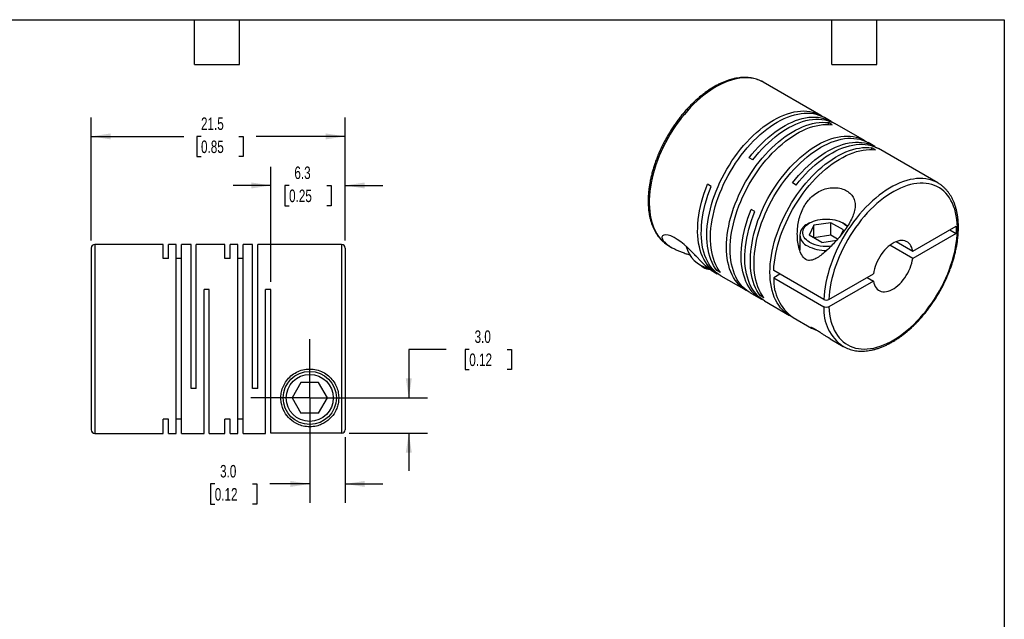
# Model space of a CAD drawing. Header units: millimetres. Extents: x 3 to 137, y 3 to 105.
# Tile 3 of 3: x 53 to 137, y 54 to 105. Entities that reach past the tile are written whole.
import ezdxf

# ---------------------------------------------------------------- set-up
doc = ezdxf.new("R2010")
doc.units = ezdxf.units.MM
doc.header["$LTSCALE"] = 0.5
doc.linetypes.add('SLD-Center', pattern=[19.05, 15.24, -1.27, 1.27, -1.27])
doc.linetypes.add('SLD-Solid', pattern=[0])
doc.layers.add('CENTER', color=40, linetype='SLD-Center')
doc.layers.add('DIMENSIONS', color=140, linetype='SLD-Solid', lineweight=25)
doc.layers.add('TEXT', color=140, linetype='SLD-Solid', lineweight=25)
doc.styles.add('SLDTEXTSTYLE0', font='TXT', dxfattribs={"width": 0.7})
doc.dimstyles.new('SLDDIMSTYLE0', dxfattribs={"dimtxt": 1.079004, "dimasz": 1.651, "dimexe": 0, "dimexo": 0.0625, "dimgap": 0.269751, "dimtad": 0, "dimtih": 1, "dimtoh": 1, "dimdec": 1, "dimrnd": 1e-09, "dimzin": 4, "dimdsep": 46, "dimtxsty": 'SLDTEXTSTYLE0', "dimsah": 1, "dimcen": 0.09, "dimadec": 0, "dimazin": 1, "dimtfac": 1, "dimtdec": 1, "dimtmove": 0, "dimatfit": 0, "dimfxl": 0, "dimfrac": 2, "dimtolj": 1, "dimtzin": 12, "dimarcsym": 0})
doc.dimstyles.new('SLDDIMSTYLE4', dxfattribs={"dimtxt": 1.079004, "dimasz": 1.651, "dimexe": 0, "dimexo": 0.0625, "dimgap": 0.269751, "dimtad": 0, "dimtih": 1, "dimtoh": 1, "dimdec": 1, "dimrnd": 1e-09, "dimzin": 12, "dimdsep": 46, "dimtxsty": 'SLDTEXTSTYLE0', "dimsah": 1, "dimcen": 0.09, "dimadec": 0, "dimazin": 3, "dimtfac": 1, "dimtdec": 1, "dimtmove": 0, "dimatfit": 0, "dimfxl": 0, "dimfrac": 2, "dimtolj": 1, "dimtzin": 12, "dimarcsym": 0})
doc.dimstyles.new('SLDDIMSTYLE5', dxfattribs={"dimtxt": 1.079004, "dimasz": 1.651, "dimexe": 0, "dimexo": 0.0625, "dimgap": 0.269751, "dimtad": 0, "dimtih": 1, "dimtoh": 1, "dimdec": 1, "dimrnd": 1e-09, "dimzin": 12, "dimdsep": 46, "dimtxsty": 'SLDTEXTSTYLE0', "dimsah": 1, "dimcen": 0.09, "dimadec": 0, "dimazin": 3, "dimtfac": 1, "dimtdec": 1, "dimtofl": 0, "dimtmove": 0, "dimatfit": 3, "dimfxl": 0, "dimfrac": 2, "dimtolj": 1, "dimtzin": 12, "dimarcsym": 0})

# ---------------------------------------------------------------- blocks, each defined once
blk = doc.blocks.new('_D_5')
at = {"layer": 'DIMENSIONS'}
for p, q in [((77.719, 72.095), (77.719, 63.857)), ((80.719, 69.404), (80.719, 63.857)), ((69.675, 65.444), (69.312, 65.444)), ((69.312, 65.444), (69.312, 63.729)), ((72.881, 65.444), (73.243, 65.444)), ((73.243, 65.444), (73.243, 63.729)), ((77.719, 65.444), (74.343, 65.444)), ((80.719, 65.444), (83.894, 65.444)), ((69.312, 63.729), (69.675, 63.729)), ((73.243, 63.729), (72.881, 63.729))]:
    blk.add_line(p, q, dxfattribs=at)
for points in [[(77.719, 65.444), (76.068, 65.698), (76.068, 65.19)], [(80.719, 65.444), (82.37, 65.19), (82.37, 65.698)]]:
    blk.add_solid(points, dxfattribs=at)
at = {"layer": 'DIMENSIONS', "char_height": 1.0583, "attachment_point": 1, "style": 'SLDTEXTSTYLE0'}
for s, insert in [('3.0', (70.123, 67.05)), ('0.12', (69.675, 65.094))]:
    blk.add_mtext(s, dxfattribs=dict(at, insert=insert))
blk = doc.blocks.new('_D_6')
at = {"layer": 'DIMENSIONS'}
for p, q in [((89.278, 76.843), (86.103, 76.843)), ((86.103, 76.843), (86.103, 72.73)), ((91.224, 76.843), (90.862, 76.843)), ((90.862, 76.843), (90.862, 75.129)), ((94.43, 76.843), (94.793, 76.843)), ((94.793, 76.843), (94.793, 75.129)), ((90.862, 75.129), (91.224, 75.129)), ((94.793, 75.129), (94.43, 75.129)), ((78.354, 72.73), (87.691, 72.73)), ((81.054, 69.739), (87.691, 69.739)), ((86.103, 69.739), (86.103, 66.564))]:
    blk.add_line(p, q, dxfattribs=at)
for points in [[(86.103, 72.73), (86.357, 74.381), (85.849, 74.381)], [(86.103, 69.739), (85.849, 68.088), (86.357, 68.088)]]:
    blk.add_solid(points, dxfattribs=at)
at = {"layer": 'DIMENSIONS', "char_height": 1.0583, "attachment_point": 1, "style": 'SLDTEXTSTYLE0'}
for s, insert in [('3.0', (91.673, 78.449)), ('0.12', (91.224, 76.493))]:
    blk.add_mtext(s, dxfattribs=dict(at, insert=insert))
blk = doc.blocks.new('_D_7')
at = {"layer": 'DIMENSIONS'}
for p, q in [((74.419, 82.565), (74.419, 92.318)), ((80.719, 86.065), (80.719, 92.318)), ((74.419, 90.73), (71.244, 90.73)), ((75.966, 90.73), (75.604, 90.73)), ((75.604, 90.73), (75.604, 89.015)), ((79.172, 90.73), (79.535, 90.73)), ((79.535, 90.73), (79.535, 89.015)), ((80.719, 90.73), (83.894, 90.73)), ((75.604, 89.015), (75.966, 89.015)), ((79.535, 89.015), (79.172, 89.015))]:
    blk.add_line(p, q, dxfattribs=at)
for points in [[(74.419, 90.73), (72.768, 90.984), (72.768, 90.476)], [(80.719, 90.73), (82.37, 90.476), (82.37, 90.984)]]:
    blk.add_solid(points, dxfattribs=at)
at = {"layer": 'DIMENSIONS', "char_height": 1.0583, "attachment_point": 1, "style": 'SLDTEXTSTYLE0'}
for s, insert in [('6.3', (76.415, 92.336)), ('0.25', (75.966, 90.38))]:
    blk.add_mtext(s, dxfattribs=dict(at, insert=insert))
blk = doc.blocks.new('_D_8')
at = {"layer": 'DIMENSIONS'}
for p, q in [((59.219, 86.065), (59.219, 96.474)), ((80.719, 86.065), (80.719, 96.474)), ((59.219, 94.886), (67.048, 94.886)), ((68.51, 94.886), (68.148, 94.886)), ((68.148, 94.886), (68.148, 93.171)), ((71.717, 94.886), (72.079, 94.886)), ((72.079, 94.886), (72.079, 93.171)), ((80.719, 94.886), (73.179, 94.886)), ((68.148, 93.171), (68.51, 93.171)), ((72.079, 93.171), (71.717, 93.171))]:
    blk.add_line(p, q, dxfattribs=at)
for points in [[(59.219, 94.886), (60.87, 94.632), (60.87, 95.14)], [(80.719, 94.886), (79.068, 95.14), (79.068, 94.632)]]:
    blk.add_solid(points, dxfattribs=at)
at = {"layer": 'DIMENSIONS', "char_height": 1.0583, "attachment_point": 1, "style": 'SLDTEXTSTYLE0'}
for s, insert in [('21.5', (68.51, 96.492)), ('0.85', (68.51, 94.536))]:
    blk.add_mtext(s, dxfattribs=dict(at, insert=insert))
blk = doc.blocks.new('SW_CENTERMARKSYMBOL_2')
at = {"layer": 'CENTER', "color": 0}
for p, q in [((0, 2.54), (0, 4.99)), ((0, 0), (0, 2.54)), ((-2.54, 0), (-4.99, 0)), ((0, 0), (-2.54, 0)), ((0, 0), (0, -2.54)), ((0, 0), (2.54, 0)), ((2.54, 0), (4.99, 0)), ((0, -2.54), (0, -4.99))]:
    blk.add_line(p, q, dxfattribs=at)

msp = doc.modelspace()

# ---------------------------------------------------------------- linework, layer by layer
for p, q in [((116.115, 99.481), (116.084, 99.499)), ((120.994, 96.664), (116.115, 99.481)), ((121.878, 96.154), (121.305, 96.485)), ((121.937, 95.871), (121.626, 96.051)), ((121.626, 95.898), (121.626, 96.051)), ((124.678, 94.537), (122.189, 95.974)), ((125.562, 94.027), (124.989, 94.358)), ((125.621, 93.744), (125.31, 93.924)), ((125.31, 93.771), (125.31, 93.924)), ((130.894, 90.949), (125.873, 93.848)), ((115.22, 92.891), (114.909, 93.071)), ((118.904, 90.764), (118.593, 90.944)), ((130.894, 90.949), (130.858, 90.97)), ((111.713, 90.655), (111.402, 90.835)), ((115.397, 88.529), (115.086, 88.708)), ((120.042, 87.552), (119.858, 87.446)), ((121.838, 87.577), (120.388, 87.353)), ((122.899, 86.964), (121.838, 87.577)), ((121.838, 86.516), (121.838, 87.577)), ((123.041, 87.446), (122.857, 87.552)), ((120.388, 87.353), (119.999, 86.516)), ((120.388, 86.292), (120.388, 87.353)), ((122.694, 86.523), (122.899, 86.964)), ((128.768, 85.164), (132.445, 87.287)), ((131.914, 86.98), (132.445, 86.674)), ((132.445, 87.287), (132.445, 86.674)), ((119.199, 86.528), (119.199, 85.247)), ((121.061, 85.903), (119.999, 86.516)), ((121.838, 86.516), (120.388, 86.291)), ((121.061, 85.903), (122.34, 86.101)), ((122.412, 86.185), (121.838, 86.516)), ((127.371, 85.971), (128.768, 85.164)), ((132.445, 86.674), (128.768, 84.552)), ((59.219, 85.43), (59.219, 70.03)), ((65.319, 85.73), (59.519, 85.73)), ((59.519, 85.73), (59.519, 69.73)), ((65.319, 84.539), (65.319, 85.73)), ((66.419, 85.73), (65.759, 85.73)), ((65.759, 84.539), (65.759, 85.73)), ((66.419, 69.73), (66.419, 85.73)), ((67.669, 85.73), (66.859, 85.73)), ((66.859, 69.73), (66.859, 85.73)), ((67.669, 73.53), (67.669, 85.73)), ((70.529, 85.73), (68.109, 85.73)), ((68.109, 73.53), (68.109, 85.73)), ((70.529, 84.539), (70.529, 85.73)), ((71.629, 85.73), (70.969, 85.73)), ((70.969, 84.539), (70.969, 85.73)), ((71.629, 69.73), (71.629, 85.73)), ((72.879, 85.73), (72.069, 85.73)), ((72.069, 69.73), (72.069, 85.73)), ((72.879, 73.53), (72.879, 85.73)), ((80.419, 85.73), (73.319, 85.73)), ((73.319, 73.53), (73.319, 85.73)), ((80.419, 85.73), (80.419, 69.739)), ((80.719, 85.43), (80.719, 70.039)), ((108.116, 85.624), (108.359, 85.484)), ((128.768, 84.552), (126.841, 85.664)), ((65.759, 84.539), (65.319, 84.539)), ((66.859, 84.539), (66.419, 84.539)), ((70.969, 84.539), (70.529, 84.539)), ((72.069, 84.539), (71.629, 84.539)), ((110.286, 84.888), (110.326, 84.784)), ((110.364, 84.806), (110.326, 84.784)), ((110.456, 84.709), (110.326, 84.784)), ((110.857, 83.914), (111.041, 83.808)), ((111.693, 83.559), (112.217, 83.256)), ((112.18, 83.527), (112.313, 83.604)), ((112.491, 83.347), (112.18, 83.527)), ((121.243, 81.065), (117.001, 83.514)), ((112.528, 83.077), (114.657, 81.848)), ((117.531, 83.208), (117.001, 82.902)), ((117.001, 82.902), (121.243, 80.453)), ((121.668, 81.065), (125.444, 83.245)), ((125.444, 82.633), (121.668, 80.453)), ((124.914, 82.939), (125.444, 82.633)), ((69.209, 81.93), (68.769, 81.93)), ((68.769, 69.73), (68.769, 81.93)), ((69.209, 69.73), (69.209, 81.93)), ((74.419, 81.93), (73.979, 81.93)), ((73.979, 69.73), (73.979, 81.93)), ((74.419, 69.739), (74.419, 81.93)), ((114.968, 81.669), (115.901, 81.13)), ((115.864, 81.4), (115.997, 81.477)), ((116.175, 81.221), (115.864, 81.4)), ((116.212, 80.95), (118.341, 79.721)), ((118.652, 79.542), (120.197, 78.65)), ((121.778, 77.737), (122.894, 77.093)), ((122.882, 77.1), (122.894, 77.093)), ((68.109, 73.53), (67.669, 73.53)), ((73.319, 73.53), (72.879, 73.53)), ((76.969, 74.03), (76.218, 72.73)), ((78.47, 74.03), (76.969, 74.03)), ((79.22, 72.73), (78.47, 74.03)), ((76.218, 72.73), (76.969, 71.43)), ((78.47, 71.43), (79.22, 72.73)), ((65.759, 70.921), (65.319, 70.921)), ((65.319, 69.73), (65.319, 70.921)), ((65.759, 69.73), (65.759, 70.921)), ((66.859, 70.921), (66.419, 70.921)), ((70.969, 70.921), (70.529, 70.921)), ((70.529, 69.73), (70.529, 70.921)), ((70.969, 69.73), (70.969, 70.921)), ((72.069, 70.921), (71.629, 70.921)), ((78.47, 71.43), (76.969, 71.43)), ((59.519, 69.73), (65.319, 69.73)), ((65.759, 69.73), (66.419, 69.73)), ((66.859, 69.73), (68.769, 69.73)), ((69.209, 69.73), (70.529, 69.73)), ((70.969, 69.73), (71.629, 69.73)), ((72.069, 69.73), (73.979, 69.73)), ((80.419, 69.739), (74.419, 69.739))]:
    msp.add_line(p, q)
at = {"flags": 128}
for points in [[(116.084, 99.499), (115.989, 99.549), (115.769, 99.649), (115.54, 99.729), (115.301, 99.79), (115.054, 99.831), (114.798, 99.852), (114.536, 99.854), (114.267, 99.836), (113.992, 99.798), (113.712, 99.741), (113.428, 99.664), (113.14, 99.568), (112.849, 99.453), (112.556, 99.319), (112.263, 99.167), (111.968, 98.998), (111.675, 98.81), (111.382, 98.606), (111.091, 98.386), (110.804, 98.149), (110.519, 97.898), (110.239, 97.632), (109.964, 97.352), (109.695, 97.06), (109.433, 96.755), (109.178, 96.438), (108.93, 96.112), (108.691, 95.775), (108.462, 95.43), (108.242, 95.078), (108.033, 94.718), (107.835, 94.352), (107.649, 93.982), (107.474, 93.608), (107.313, 93.231), (107.164, 92.852), (107.028, 92.472), (106.906, 92.092), (106.799, 91.714), (106.706, 91.338), (106.627, 90.965), (106.563, 90.597), (106.514, 90.234), (106.481, 89.877), (106.462, 89.527), (106.459, 89.186), (106.472, 88.853), (106.499, 88.531), (106.542, 88.219), (106.6, 87.92), (106.672, 87.632), (106.76, 87.358), (106.862, 87.099), (106.978, 86.853), (107.108, 86.624), (107.251, 86.41), (107.408, 86.213), (107.577, 86.033), (107.759, 85.871), (107.952, 85.726), (108.116, 85.624)], [(112.18, 83.527), (112.033, 83.734), (111.899, 83.958), (111.778, 84.197), (111.672, 84.451), (111.58, 84.719), (111.503, 85), (111.44, 85.294), (111.392, 85.6), (111.359, 85.918), (111.341, 86.245), (111.339, 86.582), (111.351, 86.927), (111.379, 87.28), (111.422, 87.639), (111.479, 88.004), (111.552, 88.374), (111.639, 88.747), (111.74, 89.123), (111.856, 89.5), (111.985, 89.879), (112.128, 90.256), (112.284, 90.633), (112.452, 91.007), (112.633, 91.378), (112.825, 91.744), (113.029, 92.105), (113.243, 92.459), (113.467, 92.806), (113.701, 93.145), (113.943, 93.475), (114.194, 93.795), (114.452, 94.104), (114.717, 94.401), (114.988, 94.685), (115.265, 94.957), (115.546, 95.214), (115.831, 95.457), (116.119, 95.684), (116.41, 95.895), (116.702, 96.09), (116.995, 96.268), (117.287, 96.428), (117.58, 96.571), (117.87, 96.695), (118.158, 96.8), (118.443, 96.887), (118.724, 96.954), (119.001, 97.002), (119.272, 97.03), (119.537, 97.039), (119.795, 97.028), (120.046, 96.998), (120.288, 96.948), (120.522, 96.879), (120.746, 96.791), (120.96, 96.683), (121.147, 96.569)], [(112.491, 83.347), (112.344, 83.555), (112.21, 83.778), (112.09, 84.017), (111.983, 84.271), (111.891, 84.539), (111.814, 84.821), (111.751, 85.115), (111.703, 85.421), (111.67, 85.738), (111.652, 86.065), (111.65, 86.402), (111.662, 86.747), (111.69, 87.1), (111.733, 87.46), (111.79, 87.824), (111.863, 88.194), (111.95, 88.567), (112.052, 88.943), (112.167, 89.321), (112.296, 89.699), (112.439, 90.077), (112.595, 90.453), (112.763, 90.827), (112.944, 91.198), (113.136, 91.564), (113.34, 91.925), (113.554, 92.279), (113.778, 92.627), (114.012, 92.966), (114.254, 93.295), (114.505, 93.615), (114.763, 93.924), (115.028, 94.221), (115.299, 94.506), (115.576, 94.777), (115.857, 95.034), (116.142, 95.277), (116.43, 95.504), (116.721, 95.716), (117.013, 95.911), (117.306, 96.089), (117.599, 96.249), (117.891, 96.391), (118.181, 96.515), (118.469, 96.621), (118.754, 96.707), (119.036, 96.774), (119.312, 96.822), (119.583, 96.85), (119.848, 96.859), (120.106, 96.849), (120.357, 96.818), (120.6, 96.768), (120.833, 96.699), (121.057, 96.611), (121.272, 96.504), (121.305, 96.485)], [(114.815, 81.764), (114.622, 81.868), (114.423, 82), (114.234, 82.15), (114.057, 82.318), (113.893, 82.503), (113.741, 82.705), (113.603, 82.923), (113.478, 83.157), (113.367, 83.406), (113.27, 83.67), (113.188, 83.947), (113.12, 84.237), (113.068, 84.539), (113.03, 84.853), (113.007, 85.177), (112.999, 85.511), (113.007, 85.853), (113.03, 86.204), (113.068, 86.561), (113.12, 86.924), (113.188, 87.293), (113.27, 87.665), (113.367, 88.04), (113.478, 88.417), (113.603, 88.795), (113.741, 89.173), (113.893, 89.55), (114.057, 89.925), (114.234, 90.297), (114.423, 90.665), (114.622, 91.027), (114.833, 91.384), (115.054, 91.734), (115.285, 92.076), (115.524, 92.408), (115.773, 92.732), (116.028, 93.044), (116.291, 93.345), (116.56, 93.634), (116.835, 93.91), (117.115, 94.172), (117.399, 94.419), (117.686, 94.652), (117.976, 94.869), (118.267, 95.069), (118.56, 95.252), (118.853, 95.418), (119.145, 95.567), (119.437, 95.697), (119.726, 95.808), (120.012, 95.901), (120.294, 95.975), (120.572, 96.029), (120.845, 96.064), (121.112, 96.079), (121.373, 96.075), (121.626, 96.051)], [(114.968, 81.669), (114.934, 81.689), (114.734, 81.821), (114.545, 81.971), (114.368, 82.138), (114.204, 82.324), (114.053, 82.526), (113.914, 82.744), (113.789, 82.978), (113.678, 83.227), (113.582, 83.49), (113.499, 83.767), (113.432, 84.057), (113.379, 84.36), (113.341, 84.673), (113.318, 84.998), (113.311, 85.331), (113.318, 85.674), (113.341, 86.024), (113.379, 86.382), (113.432, 86.745), (113.499, 87.113), (113.582, 87.485), (113.678, 87.86), (113.789, 88.237), (113.914, 88.616), (114.053, 88.994), (114.204, 89.371), (114.368, 89.746), (114.545, 90.117), (114.734, 90.485), (114.934, 90.848), (115.144, 91.205), (115.365, 91.554), (115.596, 91.896), (115.836, 92.229), (116.084, 92.552), (116.339, 92.864), (116.602, 93.166), (116.872, 93.454), (117.146, 93.73), (117.426, 93.992), (117.71, 94.24), (117.997, 94.472), (118.287, 94.689), (118.579, 94.889), (118.871, 95.073), (119.164, 95.239), (119.457, 95.387), (119.748, 95.517), (120.037, 95.629), (120.323, 95.721), (120.605, 95.795), (120.883, 95.849), (121.156, 95.884), (121.424, 95.899), (121.684, 95.895), (121.937, 95.871)], [(114.909, 93.071), (115.162, 93.387), (115.422, 93.692), (115.69, 93.985), (115.962, 94.266), (116.241, 94.533), (116.523, 94.785), (116.809, 95.023), (117.098, 95.245), (117.389, 95.451), (117.682, 95.64), (117.975, 95.812), (118.267, 95.967), (118.559, 96.103), (118.849, 96.221), (119.136, 96.32), (119.42, 96.401), (119.7, 96.461), (119.974, 96.503), (120.244, 96.525), (120.506, 96.527), (120.762, 96.51), (121.01, 96.473), (121.25, 96.417), (121.481, 96.342), (121.702, 96.247), (121.912, 96.134), (122.031, 96.059)], [(115.22, 92.891), (115.473, 93.207), (115.734, 93.513), (116.001, 93.806), (116.274, 94.086), (116.552, 94.353), (116.834, 94.606), (117.12, 94.843), (117.409, 95.065), (117.7, 95.271), (117.993, 95.461), (118.286, 95.633), (118.579, 95.787), (118.87, 95.924), (119.16, 96.042), (119.447, 96.141), (119.731, 96.221), (120.011, 96.282), (120.286, 96.323), (120.555, 96.345), (120.818, 96.348), (121.073, 96.331), (121.322, 96.294), (121.561, 96.238), (121.792, 96.162), (122.013, 96.068), (122.189, 95.974)], [(115.864, 81.4), (115.717, 81.608), (115.583, 81.831), (115.462, 82.07), (115.356, 82.324), (115.264, 82.592), (115.187, 82.873), (115.124, 83.168), (115.076, 83.474), (115.043, 83.791), (115.025, 84.118), (115.023, 84.455), (115.035, 84.8), (115.063, 85.153), (115.106, 85.512), (115.163, 85.877), (115.236, 86.247), (115.323, 86.62), (115.424, 86.996), (115.54, 87.374), (115.669, 87.752), (115.812, 88.13), (115.968, 88.506), (116.136, 88.88), (116.317, 89.251), (116.509, 89.617), (116.713, 89.978), (116.927, 90.332), (117.151, 90.679), (117.385, 91.018), (117.627, 91.348), (117.878, 91.668), (118.136, 91.977), (118.401, 92.274), (118.672, 92.559), (118.949, 92.83), (119.23, 93.087), (119.515, 93.33), (119.803, 93.557), (120.094, 93.769), (120.386, 93.964), (120.679, 94.141), (120.972, 94.302), (121.264, 94.444), (121.554, 94.568), (121.842, 94.673), (122.127, 94.76), (122.408, 94.827), (122.685, 94.875), (122.956, 94.903), (123.221, 94.912), (123.479, 94.901), (123.73, 94.871), (123.972, 94.821), (124.206, 94.752), (124.43, 94.664), (124.644, 94.557), (124.831, 94.442)], [(116.175, 81.221), (116.028, 81.428), (115.894, 81.651), (115.774, 81.89), (115.667, 82.144), (115.575, 82.412), (115.498, 82.694), (115.435, 82.988), (115.387, 83.294), (115.354, 83.611), (115.336, 83.939), (115.334, 84.275), (115.346, 84.621), (115.374, 84.973), (115.417, 85.333), (115.474, 85.698), (115.547, 86.067), (115.634, 86.441), (115.736, 86.817), (115.851, 87.194), (115.98, 87.572), (116.123, 87.95), (116.279, 88.327), (116.447, 88.701), (116.628, 89.071), (116.82, 89.437), (117.024, 89.798), (117.238, 90.153), (117.462, 90.5), (117.696, 90.839), (117.938, 91.169), (118.189, 91.488), (118.447, 91.797), (118.712, 92.094), (118.984, 92.379), (119.26, 92.65), (119.541, 92.908), (119.826, 93.15), (120.114, 93.378), (120.405, 93.589), (120.697, 93.784), (120.99, 93.962), (121.283, 94.122), (121.575, 94.264), (121.865, 94.388), (122.153, 94.494), (122.438, 94.58), (122.72, 94.647), (122.996, 94.695), (123.267, 94.724), (123.532, 94.733), (123.79, 94.722), (124.041, 94.692), (124.284, 94.642), (124.517, 94.573), (124.741, 94.484), (124.956, 94.377), (124.989, 94.358)], [(118.593, 90.944), (118.846, 91.26), (119.106, 91.565), (119.374, 91.859), (119.647, 92.139), (119.925, 92.406), (120.207, 92.658), (120.493, 92.896), (120.782, 93.118), (121.073, 93.324), (121.366, 93.514), (121.659, 93.686), (121.951, 93.84), (122.243, 93.977), (122.533, 94.095), (122.82, 94.194), (123.104, 94.274), (123.384, 94.335), (123.658, 94.376), (123.928, 94.398), (124.191, 94.401), (124.446, 94.383), (124.694, 94.347), (124.934, 94.29), (125.165, 94.215), (125.386, 94.121), (125.596, 94.007), (125.715, 93.932)], [(118.904, 90.764), (119.157, 91.081), (119.418, 91.386), (119.685, 91.679), (119.958, 91.959), (120.236, 92.226), (120.518, 92.479), (120.804, 92.717), (121.093, 92.939), (121.385, 93.145), (121.677, 93.334), (121.97, 93.506), (122.263, 93.661), (122.554, 93.797), (122.844, 93.915), (123.131, 94.014), (123.415, 94.094), (123.695, 94.155), (123.97, 94.197), (124.239, 94.219), (124.502, 94.221), (124.757, 94.204), (125.006, 94.167), (125.245, 94.111), (125.476, 94.035), (125.697, 93.941), (125.873, 93.848)], [(118.499, 79.637), (118.306, 79.741), (118.107, 79.873), (117.918, 80.023), (117.741, 80.191), (117.577, 80.376), (117.425, 80.578), (117.287, 80.797), (117.162, 81.031), (117.051, 81.28), (116.954, 81.543), (116.872, 81.82), (116.804, 82.11), (116.752, 82.413), (116.714, 82.726), (116.691, 83.05), (116.684, 83.384), (116.691, 83.727), (116.714, 84.077), (116.752, 84.434), (116.804, 84.798), (116.872, 85.166), (116.954, 85.538), (117.051, 85.913), (117.162, 86.29), (117.287, 86.668), (117.425, 87.047), (117.577, 87.424), (117.741, 87.798), (117.918, 88.17), (118.107, 88.538), (118.306, 88.901), (118.517, 89.257), (118.738, 89.607), (118.969, 89.949), (119.208, 90.282), (119.457, 90.605), (119.712, 90.917), (119.975, 91.218), (120.244, 91.507), (120.519, 91.783), (120.799, 92.045), (121.083, 92.293), (121.37, 92.525), (121.66, 92.742), (121.951, 92.942), (122.244, 93.126), (122.537, 93.292), (122.83, 93.44), (123.121, 93.57), (123.41, 93.682), (123.696, 93.774), (123.978, 93.848), (124.256, 93.902), (124.529, 93.937), (124.796, 93.952), (125.057, 93.948), (125.31, 93.924)], [(117.001, 83.514), (117.022, 83.865), (117.059, 84.222), (117.11, 84.586), (117.177, 84.955), (117.258, 85.327), (117.354, 85.703), (117.464, 86.081), (117.588, 86.46), (117.726, 86.839), (117.877, 87.217), (118.041, 87.593), (118.217, 87.966), (118.405, 88.335), (118.605, 88.699), (118.816, 89.057), (119.036, 89.408), (119.267, 89.751), (119.507, 90.085), (119.755, 90.409), (120.011, 90.723), (120.274, 91.026), (120.544, 91.316), (120.819, 91.593), (121.099, 91.856), (121.384, 92.105), (121.672, 92.338), (121.962, 92.556), (122.254, 92.757), (122.548, 92.941), (122.841, 93.108), (123.134, 93.257), (123.426, 93.388), (123.716, 93.5), (124.003, 93.594), (124.286, 93.667), (124.565, 93.722), (124.839, 93.757), (125.106, 93.773), (125.367, 93.768), (125.621, 93.744)], [(130.858, 90.97), (130.81, 90.996), (130.593, 91.099), (130.365, 91.183), (130.128, 91.247), (129.882, 91.293), (129.629, 91.318), (129.368, 91.324), (129.1, 91.31), (128.826, 91.276), (128.547, 91.222), (128.263, 91.15), (127.976, 91.057), (127.686, 90.946), (127.394, 90.816), (127.1, 90.668), (126.806, 90.502), (126.512, 90.318), (126.219, 90.117), (125.928, 89.9), (125.64, 89.667), (125.355, 89.418), (125.074, 89.155), (124.798, 88.878), (124.527, 88.588), (124.264, 88.285), (124.007, 87.971), (123.758, 87.647), (123.517, 87.312), (123.286, 86.969), (123.064, 86.617), (122.853, 86.259), (122.653, 85.895), (122.464, 85.525), (122.287, 85.152), (122.123, 84.775), (121.971, 84.396), (121.833, 84.017), (121.708, 83.637), (121.598, 83.258), (121.502, 82.882), (121.42, 82.508), (121.353, 82.139), (121.302, 81.775), (121.265, 81.416), (121.243, 81.065)], [(121.668, 80.453), (121.69, 80.134), (121.726, 79.825), (121.778, 79.528), (121.845, 79.244), (121.926, 78.972), (122.022, 78.714), (122.132, 78.47), (122.256, 78.242), (122.394, 78.029), (122.544, 77.833), (122.708, 77.654), (122.883, 77.492), (123.071, 77.348), (123.27, 77.222), (123.479, 77.115), (123.699, 77.027), (123.928, 76.959), (124.166, 76.909), (124.412, 76.879), (124.666, 76.869), (124.927, 76.879), (125.194, 76.908), (125.466, 76.956), (125.742, 77.024), (126.023, 77.111), (126.306, 77.218), (126.592, 77.342), (126.879, 77.486), (127.167, 77.647), (127.455, 77.825), (127.741, 78.021), (128.026, 78.233), (128.308, 78.46), (128.587, 78.703), (128.862, 78.961), (129.132, 79.232), (129.396, 79.516), (129.654, 79.813), (129.905, 80.121), (130.148, 80.439), (130.382, 80.768), (130.607, 81.105), (130.823, 81.449), (131.028, 81.801), (131.222, 82.158), (131.405, 82.521), (131.575, 82.887), (131.733, 83.256), (131.879, 83.627), (132.01, 83.998), (132.129, 84.37), (132.233, 84.74), (132.322, 85.107), (132.398, 85.471), (132.458, 85.831), (132.503, 86.186), (132.534, 86.534), (132.549, 86.874), (132.549, 87.207), (132.534, 87.53), (132.503, 87.843), (132.458, 88.145), (132.398, 88.435), (132.322, 88.712), (132.233, 88.976), (132.129, 89.226), (132.01, 89.461), (131.879, 89.68), (131.733, 89.883), (131.575, 90.07), (131.405, 90.239), (131.222, 90.391), (131.028, 90.524), (130.823, 90.639), (130.607, 90.735), (130.382, 90.812), (130.148, 90.869), (129.905, 90.907), (129.654, 90.926), (129.396, 90.925), (129.132, 90.904), (128.862, 90.864), (128.587, 90.804), (128.308, 90.725), (128.026, 90.627), (127.741, 90.51), (127.455, 90.374), (127.167, 90.221), (126.879, 90.049), (126.592, 89.861), (126.306, 89.656), (126.023, 89.435), (125.742, 89.198), (125.466, 88.947), (125.194, 88.681), (124.927, 88.402), (124.666, 88.111), (124.412, 87.807), (124.166, 87.493), (123.928, 87.169), (123.699, 86.836), (123.479, 86.494), (123.27, 86.145), (123.071, 85.79), (122.883, 85.43), (122.708, 85.065), (122.544, 84.697), (122.394, 84.327), (122.256, 83.955), (122.132, 83.584), (122.022, 83.213), (121.926, 82.844), (121.845, 82.479), (121.778, 82.117), (121.726, 81.76), (121.69, 81.409), (121.668, 81.065)], [(112.376, 83.172), (112.264, 83.23), (112.059, 83.355), (111.866, 83.499), (111.684, 83.66), (111.514, 83.839), (111.358, 84.035), (111.214, 84.248), (111.084, 84.477), (110.967, 84.721), (110.865, 84.979), (110.777, 85.252), (110.704, 85.538), (110.645, 85.837), (110.602, 86.147), (110.574, 86.469), (110.561, 86.8), (110.563, 87.14), (110.581, 87.489), (110.613, 87.845), (110.661, 88.207), (110.724, 88.574), (110.801, 88.946), (110.893, 89.321), (111, 89.699), (111.12, 90.078), (111.255, 90.457), (111.402, 90.835)], [(112.528, 83.077), (112.359, 83.183), (112.166, 83.328), (111.986, 83.49), (111.817, 83.669), (111.661, 83.866), (111.519, 84.079), (111.389, 84.308), (111.274, 84.552), (111.172, 84.811), (111.085, 85.083), (111.013, 85.369), (110.955, 85.667), (110.912, 85.977), (110.884, 86.298), (110.872, 86.629), (110.875, 86.969), (110.892, 87.317), (110.925, 87.672), (110.973, 88.033), (111.036, 88.4), (111.113, 88.771), (111.205, 89.145), (111.312, 89.522), (111.432, 89.9), (111.566, 90.278), (111.713, 90.655)], [(116.06, 81.045), (115.935, 81.111), (115.731, 81.236), (115.539, 81.381), (115.359, 81.543), (115.19, 81.722), (115.034, 81.919), (114.891, 82.132), (114.762, 82.36), (114.647, 82.605), (114.545, 82.863), (114.458, 83.136), (114.386, 83.422), (114.328, 83.72), (114.285, 84.03), (114.257, 84.351), (114.245, 84.682), (114.247, 85.022), (114.265, 85.37), (114.298, 85.725), (114.346, 86.086), (114.409, 86.453), (114.486, 86.824), (114.578, 87.198), (114.685, 87.575), (114.805, 87.953), (114.939, 88.331), (115.086, 88.708)], [(116.212, 80.95), (116.043, 81.057), (115.85, 81.201), (115.67, 81.363), (115.501, 81.542), (115.345, 81.739), (115.203, 81.952), (115.073, 82.181), (114.958, 82.425), (114.856, 82.684), (114.769, 82.956), (114.697, 83.242), (114.639, 83.541), (114.596, 83.851), (114.568, 84.172), (114.556, 84.502), (114.559, 84.842), (114.576, 85.19), (114.609, 85.545), (114.657, 85.906), (114.72, 86.273), (114.797, 86.644), (114.889, 87.018), (114.996, 87.395), (115.116, 87.773), (115.25, 88.151), (115.397, 88.529)], [(120.042, 85.928), (119.903, 86.017), (119.78, 86.115), (119.676, 86.219), (119.592, 86.329), (119.527, 86.443), (119.484, 86.56), (119.462, 86.68), (119.462, 86.8), (119.484, 86.92), (119.527, 87.038), (119.592, 87.152), (119.676, 87.262), (119.78, 87.366), (119.903, 87.463), (120.042, 87.553), (120.197, 87.633), (120.366, 87.704), (120.546, 87.764), (120.736, 87.813), (120.934, 87.85), (121.138, 87.875), (121.345, 87.887), (121.554, 87.887), (121.761, 87.875), (121.964, 87.85), (122.163, 87.813), (122.353, 87.764), (122.533, 87.704), (122.702, 87.633), (122.857, 87.553), (122.996, 87.463), (123.118, 87.366), (123.223, 87.262), (123.231, 87.252)], [(123.041, 87.446), (123.189, 87.352), (123.258, 87.301)], [(111.693, 83.56), (111.581, 83.631), (111.434, 83.741), (111.228, 83.92), (110.994, 84.147), (110.768, 84.38), (110.516, 84.646), (110.264, 84.911), (109.989, 85.193), (109.712, 85.461), (109.419, 85.725), (109.131, 85.958), (108.838, 86.165), (108.563, 86.328), (108.297, 86.452), (108.059, 86.527), (107.852, 86.554), (107.684, 86.53), (107.575, 86.456), (107.537, 86.347), (107.565, 86.206), (107.611, 86.115), (107.679, 86.02), (107.768, 85.92), (107.876, 85.818), (107.876, 85.818)], [(128.768, 85.164), (128.734, 85.33), (128.685, 85.482), (128.621, 85.619), (128.543, 85.74), (128.451, 85.844), (128.346, 85.928), (128.229, 85.994), (128.102, 86.04), (127.965, 86.066), (127.821, 86.071), (127.669, 86.055), (127.512, 86.019), (127.351, 85.963), (127.188, 85.887), (127.024, 85.792), (126.861, 85.68), (126.7, 85.55), (126.543, 85.405), (126.392, 85.246), (126.247, 85.074), (126.11, 84.89), (125.983, 84.697), (125.867, 84.497), (125.762, 84.291), (125.67, 84.081), (125.591, 83.87), (125.527, 83.659), (125.478, 83.45), (125.444, 83.245)], [(119.127, 85.492), (119.14, 85.513), (119.199, 85.602)], [(125.444, 82.633), (125.478, 82.467), (125.527, 82.315), (125.591, 82.178), (125.67, 82.057), (125.762, 81.954), (125.867, 81.869), (125.983, 81.803), (126.11, 81.757), (126.247, 81.731), (126.392, 81.727), (126.543, 81.742), (126.7, 81.778), (126.861, 81.834), (127.024, 81.91), (127.188, 82.005), (127.351, 82.117), (127.512, 82.247), (127.669, 82.392), (127.821, 82.551), (127.965, 82.723), (128.102, 82.907), (128.229, 83.1), (128.346, 83.3), (128.451, 83.506), (128.543, 83.716), (128.621, 83.927), (128.685, 84.138), (128.734, 84.347), (128.768, 84.552)]]:
    msp.add_lwpolyline(points, dxfattribs=at)
for radius in [2.25, 1.99]:
    msp.add_circle((77.719, 72.73), radius)
for centre, radius, start, end in [((120.207, 86.528), 0.982, 110.79773, 249.2184), ((121.441, 88.623), 3.037, 242.56547, 278.72313), ((59.519, 85.43), 0.3, 90, 180), ((80.419, 85.43), 0.3, 0, 90), ((112.036, 86.175), 2.522, 193.89764, 256.54724), ((121.393, 88.505), 3.277, 242.07369, 271.66481), ((111.868, 85.198), 1.618, 239.24482, 261.18674), ((120.891, 82.727), 3.894, 177.4314, 234.90171), ((125.047, 80.234), 3.81, 176.71542, 235.36317), ((59.519, 70.03), 0.3, 180, 270)]:
    msp.add_arc(centre, radius, start, end)
for points, knots in [([(116.081, 99.5), (116.015, 99.535), (115.88, 99.607), (115.664, 99.695), (115.438, 99.768), (115.203, 99.823), (114.961, 99.861), (114.712, 99.881), (114.457, 99.883), (114.196, 99.868), (113.929, 99.835), (113.659, 99.783), (113.384, 99.714), (113.106, 99.628), (112.826, 99.524), (112.545, 99.403), (112.263, 99.265), (111.98, 99.111), (111.698, 98.941), (111.418, 98.755), (111.139, 98.555), (110.863, 98.34), (110.59, 98.111), (110.32, 97.87), (110.056, 97.615), (109.796, 97.348), (109.542, 97.07), (109.294, 96.782), (109.053, 96.483), (108.819, 96.175), (108.593, 95.858), (108.376, 95.533), (108.167, 95.202), (107.968, 94.864), (107.779, 94.52), (107.6, 94.172), (107.431, 93.82), (107.274, 93.465), (107.129, 93.108), (106.995, 92.75), (106.873, 92.39), (106.764, 92.032), (106.668, 91.674), (106.584, 91.318), (106.514, 90.965), (106.458, 90.616), (106.415, 90.271), (106.386, 89.931), (106.371, 89.598), (106.37, 89.271), (106.383, 88.952), (106.41, 88.641), (106.451, 88.339), (106.507, 88.047), (106.576, 87.766), (106.659, 87.497), (106.756, 87.24), (106.867, 86.995), (106.991, 86.765), (107.127, 86.549), (107.276, 86.348), (107.436, 86.162), (107.608, 85.992), (107.791, 85.839), (107.966, 85.712), (108.084, 85.644), (108.135, 85.615)], [0, 0, 0, 0, 0.014575, 0.029812, 0.045067, 0.06036, 0.075707, 0.091118, 0.106599, 0.122151, 0.137769, 0.153446, 0.169172, 0.184937, 0.200731, 0.216546, 0.232373, 0.248208, 0.264043, 0.279877, 0.295705, 0.311528, 0.327345, 0.343154, 0.358956, 0.374752, 0.390542, 0.406326, 0.422105, 0.43788, 0.453652, 0.469421, 0.485189, 0.500956, 0.516723, 0.532491, 0.54826, 0.564031, 0.579806, 0.595584, 0.611368, 0.627157, 0.642952, 0.658755, 0.674566, 0.690384, 0.706212, 0.722047, 0.737891, 0.753742, 0.769599, 0.785459, 0.801317, 0.817167, 0.833004, 0.848818, 0.8646, 0.880339, 0.896024, 0.911645, 0.927195, 0.942671, 0.958074, 0.973412, 0.988698, 1, 1, 1, 1]), ([(122.882, 77.102), (122.93, 77.074), (123.046, 77.007), (123.241, 76.919), (123.464, 76.838), (123.695, 76.774), (123.933, 76.728), (124.179, 76.7), (124.431, 76.689), (124.689, 76.696), (124.953, 76.721), (125.222, 76.764), (125.495, 76.824), (125.771, 76.902), (126.05, 76.998), (126.331, 77.111), (126.613, 77.241), (126.896, 77.388), (127.178, 77.55), (127.459, 77.728), (127.739, 77.922), (128.016, 78.13), (128.291, 78.352), (128.562, 78.587), (128.829, 78.836), (129.091, 79.097), (129.348, 79.37), (129.599, 79.654), (129.843, 79.948), (130.08, 80.251), (130.31, 80.564), (130.532, 80.885), (130.745, 81.214), (130.948, 81.549), (131.142, 81.889), (131.326, 82.235), (131.5, 82.586), (131.662, 82.939), (131.814, 83.296), (131.953, 83.654), (132.08, 84.013), (132.195, 84.372), (132.298, 84.73), (132.387, 85.087), (132.464, 85.441), (132.527, 85.792), (132.576, 86.139), (132.612, 86.481), (132.633, 86.818), (132.641, 87.148), (132.635, 87.471), (132.614, 87.786), (132.58, 88.092), (132.531, 88.389), (132.468, 88.675), (132.392, 88.95), (132.301, 89.213), (132.197, 89.464), (132.079, 89.701), (131.949, 89.924), (131.806, 90.132), (131.651, 90.325), (131.485, 90.503), (131.307, 90.664), (131.119, 90.808), (130.968, 90.91), (130.876, 90.958), (130.855, 90.969)], [0, 0, 0, 0, 0.010865, 0.026024, 0.041191, 0.056386, 0.071628, 0.08693, 0.102299, 0.117739, 0.133247, 0.148818, 0.164442, 0.18011, 0.195812, 0.211538, 0.22728, 0.243031, 0.258787, 0.274541, 0.290292, 0.306038, 0.321777, 0.33751, 0.353235, 0.368954, 0.384667, 0.400373, 0.416075, 0.431772, 0.447465, 0.463156, 0.478844, 0.494531, 0.510218, 0.525906, 0.541594, 0.557284, 0.572977, 0.588674, 0.604375, 0.620081, 0.635794, 0.651513, 0.66724, 0.682974, 0.698717, 0.714469, 0.730229, 0.745996, 0.76177, 0.777548, 0.793327, 0.809102, 0.824866, 0.840611, 0.85633, 0.872011, 0.887643, 0.903216, 0.918722, 0.934154, 0.949513, 0.964803, 0.980034, 0.995222, 1, 1, 1, 1]), ([(119.717, 84.462), (119.857, 84.381), (120.009, 84.367), (120.301, 84.415), (120.44, 84.473), (120.853, 84.695), (121.118, 84.904), (121.639, 85.363), (121.895, 85.615), (122.277, 86.028), (122.405, 86.171), (122.652, 86.464), (122.772, 86.614), (123.005, 86.923), (123.118, 87.083), (123.33, 87.408), (123.427, 87.572), (123.602, 87.905), (123.68, 88.074), (123.801, 88.407), (123.847, 88.575), (123.9, 88.899), (123.907, 89.055), (123.876, 89.357), (123.839, 89.5), (123.721, 89.763), (123.639, 89.886), (123.437, 90.102), (123.315, 90.198), (123.038, 90.356), (122.885, 90.419), (122.552, 90.509), (122.375, 90.535), (122.011, 90.548), (121.82, 90.534), (121.448, 90.466), (121.265, 90.412), (120.905, 90.262), (120.734, 90.169), (120.414, 89.951), (120.263, 89.824), (119.99, 89.548), (119.867, 89.399), (119.647, 89.081), (119.548, 88.912), (119.295, 88.392), (119.177, 88.026), (119.025, 87.266), (118.993, 86.885), (119.008, 86.119), (119.056, 85.731), (119.212, 85.182), (119.28, 85.002), (119.461, 84.683), (119.577, 84.543), (119.717, 84.462)], [0, 0, 0, 0, 0.03125, 0.03125, 0.0625, 0.0625, 0.125, 0.125, 0.1875, 0.1875, 0.21875, 0.21875, 0.25, 0.25, 0.28125, 0.28125, 0.3125, 0.3125, 0.34375, 0.34375, 0.375, 0.375, 0.40625, 0.40625, 0.4375, 0.4375, 0.46875, 0.46875, 0.5, 0.5, 0.53125, 0.53125, 0.5625, 0.5625, 0.59375, 0.59375, 0.625, 0.625, 0.65625, 0.65625, 0.6875, 0.6875, 0.71875, 0.71875, 0.75, 0.75, 0.8125, 0.8125, 0.875, 0.875, 0.9375, 0.9375, 0.96875, 0.96875, 1, 1, 1, 1]), ([(107.876, 85.818), (107.953, 85.757), (108.107, 85.634), (108.381, 85.467), (108.663, 85.32), (108.947, 85.19), (109.252, 85.067), (109.565, 84.955), (109.797, 84.877), (109.923, 84.84), (109.946, 84.833)], [0, 0, 0, 0, 0.1627981, 0.3280786, 0.4585884, 0.5891172, 0.7228528, 0.8565957, 0.9742332, 1, 1, 1, 1]), ([(121.243, 81.065), (121.3, 81.033), (121.377, 81.014), (121.534, 81.014), (121.612, 81.033), (121.668, 81.065)], [0, 0, 0, 0, 0.5, 0.5, 1, 1, 1, 1]), ([(121.668, 80.453), (121.612, 80.421), (121.534, 80.402), (121.378, 80.402), (121.3, 80.42), (121.243, 80.453)], [0, 0, 0, 0, 0.5, 0.5, 1, 1, 1, 1]), ([(120.53, 78.525), (120.499, 78.543), (120.434, 78.58), (120.351, 78.623), (120.275, 78.658), (120.214, 78.681), (120.165, 78.695), (120.143, 78.692), (120.161, 78.67), (120.225, 78.633), (120.339, 78.583), (120.458, 78.538), (120.546, 78.508), (120.575, 78.498)], [0, 0, 0, 0, 0.053446, 0.111665, 0.171549, 0.245526, 0.321306, 0.434686, 0.551027, 0.687369, 0.827053, 0.94198, 1, 1, 1, 1]), ([(121.778, 77.737), (121.774, 77.739), (121.683, 77.789), (121.515, 77.895), (121.277, 78.047), (121.088, 78.172), (120.923, 78.281), (120.787, 78.369), (120.652, 78.454), (120.571, 78.501), (120.53, 78.525)], [0, 0, 0, 0, 0.00994, 0.246788, 0.411815, 0.580774, 0.683978, 0.789321, 0.892698, 1, 1, 1, 1]), ([(77.719, 70.28), (77.917, 70.28), (78.107, 70.305), (78.442, 70.383), (78.587, 70.434), (78.99, 70.615), (79.211, 70.77), (79.59, 71.127), (79.748, 71.332), (79.938, 71.683), (79.993, 71.807), (80.082, 72.068), (80.116, 72.203), (80.161, 72.487), (80.172, 72.637), (80.165, 72.944), (80.146, 73.1), (80.076, 73.418), (80.024, 73.58), (79.882, 73.893), (79.792, 74.048), (79.576, 74.339), (79.45, 74.474), (79.163, 74.719), (79.004, 74.825), (78.663, 74.999), (78.478, 75.068), (78.102, 75.158), (77.907, 75.181), (77.516, 75.18), (77.324, 75.156), (76.946, 75.063), (76.763, 74.994), (76.424, 74.819), (76.264, 74.71), (75.981, 74.467), (75.856, 74.332), (75.64, 74.039), (75.552, 73.885), (75.412, 73.573), (75.36, 73.411), (75.291, 73.094), (75.273, 72.938), (75.266, 72.633), (75.277, 72.483), (75.346, 72.057), (75.438, 71.798), (75.692, 71.328), (75.85, 71.125), (76.229, 70.768), (76.449, 70.614), (76.85, 70.435), (76.999, 70.382), (77.332, 70.305), (77.521, 70.28), (77.719, 70.28)], [0, 0, 0, 0, 0.03125, 0.03125, 0.0625, 0.0625, 0.125, 0.125, 0.1875, 0.1875, 0.21875, 0.21875, 0.25, 0.25, 0.28125, 0.28125, 0.3125, 0.3125, 0.34375, 0.34375, 0.375, 0.375, 0.40625, 0.40625, 0.4375, 0.4375, 0.46875, 0.46875, 0.5, 0.5, 0.53125, 0.53125, 0.5625, 0.5625, 0.59375, 0.59375, 0.625, 0.625, 0.65625, 0.65625, 0.6875, 0.6875, 0.71875, 0.71875, 0.75, 0.75, 0.8125, 0.8125, 0.875, 0.875, 0.9375, 0.9375, 0.96875, 0.96875, 1, 1, 1, 1]), ([(80.419, 69.739), (80.498, 69.739), (80.576, 69.772), (80.687, 69.882), (80.719, 69.96), (80.719, 70.039)], [0, 0, 0, 0, 0.5, 0.5, 1, 1, 1, 1])]:
    msp.add_open_spline(points, degree=3, knots=knots)
at = {"layer": 'TEXT'}
for p, q in [((3.175, 104.775), (136.525, 104.775)), ((67.945, 100.965), (67.945, 104.775)), ((71.755, 100.965), (71.755, 104.775)), ((121.92, 100.965), (121.92, 104.775)), ((125.73, 100.965), (125.73, 104.775)), ((136.525, 104.775), (136.525, 3.175)), ((67.945, 100.965), (71.755, 100.965)), ((121.92, 100.965), (125.73, 100.965))]:
    msp.add_line(p, q, dxfattribs=at)

# ---------------------------------------------------------------- block references
at = {"layer": 'CENTER'}
msp.add_blockref('SW_CENTERMARKSYMBOL_2', (77.719, 72.73), dxfattribs=at)

# ---------------------------------------------------------------- dimensions: what is measured, and where the dimension line sits
at = {"layer": 'DIMENSIONS'}
for base, p1, p2, dimstyle, picture, middle in [((59.219, 94.886), (80.719, 85.43), (59.219, 85.43), 'SLDDIMSTYLE5', '_D_8', (70.114, 94.886)), ((74.419, 90.73), (80.719, 85.43), (74.419, 81.93), 'SLDDIMSTYLE4', '_D_7', (77.569, 90.73)), ((80.719, 65.444), (77.719, 72.73), (80.719, 70.039), 'SLDDIMSTYLE0', '_D_5', (71.278, 65.444))]:
    dim = msp.add_linear_dim(base=base, p1=p1, p2=p2, dimstyle=dimstyle, dxfattribs=at)
    dim.commit()
    dim.dimension.update_dxf_attribs({"geometry": picture, "text_midpoint": middle, "dimtype": 160})
dim = msp.add_linear_dim(base=(86.103, 72.73), p1=(80.419, 69.739), p2=(77.719, 72.73), angle=90, dimstyle='SLDDIMSTYLE0', dxfattribs=at)
dim.commit()
dim.dimension.update_dxf_attribs({"geometry": '_D_6', "text_midpoint": (86.103, 76.843), "dimtype": 160})

doc.saveas('drawing.dxf')
